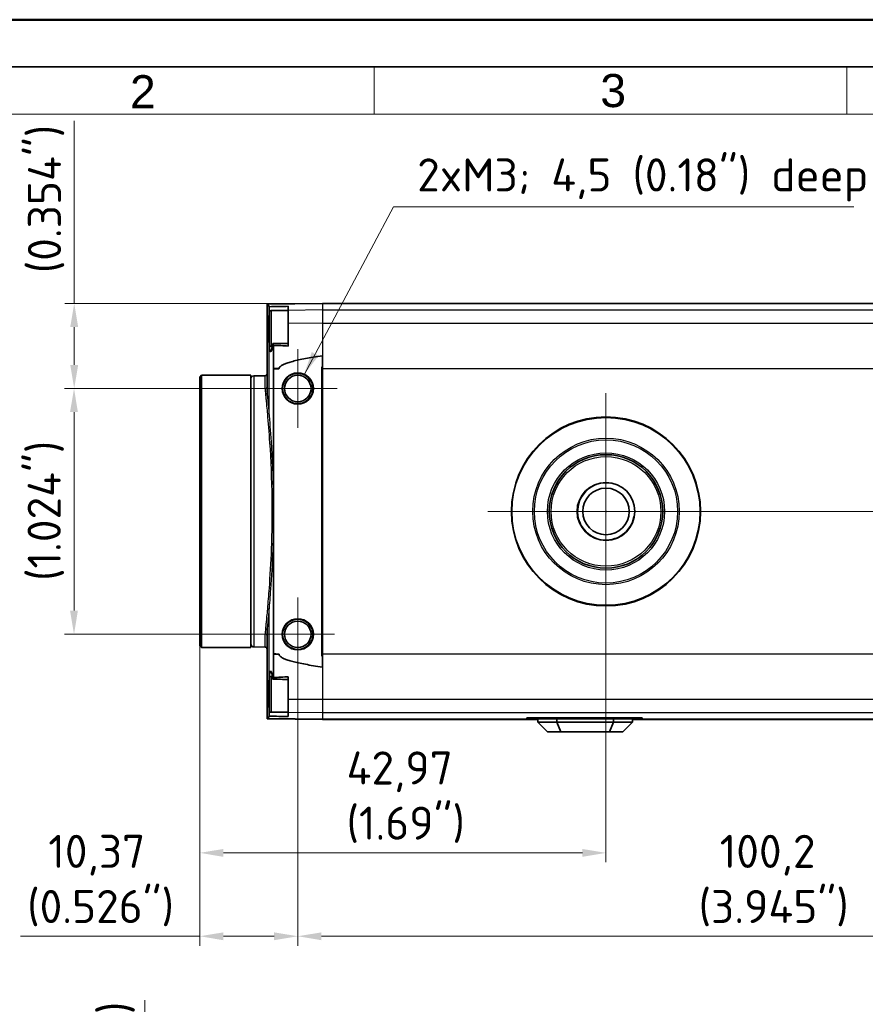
# Model space of a CAD drawing. Header units: millimetres. Extents: x 0 to 420, y 0 to 297.
# Tile 14 of 46: x 74 to 163, y 193 to 297. Entities that reach past the tile are written whole.
import ezdxf

# ---------------------------------------------------------------- set-up
doc = ezdxf.new("R2010")
doc.units = ezdxf.units.MM
doc.layers.get('0').update_dxf_attribs({"lineweight": 25})
for name, color, linetype, lineweight in [('001', 7, 'Continuous', 50), ('Bemaßung (ISO)', 7, 'Continuous', 18), ('Mittelpunktmarkierung (ISO)', 7, 'Continuous', 18), ('Sichtbar (ISO)', 7, 'Continuous', 35), ('Sichtbar schmal (ISO)', 7, 'Continuous', 25), ('Symbol (ISO)', 7, 'Continuous', 18)]:
    doc.layers.add(name, color=color, linetype=linetype, lineweight=lineweight)
doc.layers.add('Symbole(DIN)', color=3, linetype='Continuous', lineweight=25, true_color=0x00ff00)
doc.styles.add('Aktuell-DIN', font='arial.ttf')
doc.styles.add('Notiztext (DIN)', font='isocpeur.ttf')
doc.dimstyles.new('Standard (DIN)', dxfattribs={"dimtxt": 3.5, "dimasz": 2.5, "dimexe": 1, "dimexo": 0, "dimgap": 0.7, "dimtad": 1, "dimtoh": 1, "dimrnd": 1e-08, "dimtxsty": 'Notiztext (DIN)', "dimcen": 0.09, "dimdle": 10, "dimclrd": 256, "dimclre": 256, "dimclrt": 256, "dimazin": 2, "dimtfac": 0.514286, "dimtdec": 4, "dimtmove": 0, "dimatfit": 3, "dimfxl": 1, "dimtolj": 1, "dimlwd": -1, "dimlwe": -1, "dimarcsym": 0})
doc.dimstyles.new('Standard (DIN)$7', dxfattribs={"dimtxt": 3.5, "dimasz": 2.5, "dimexe": 1, "dimexo": 0, "dimgap": 0.7, "dimtad": 1, "dimtoh": 1, "dimrnd": 1e-08, "dimtxsty": 'Notiztext (DIN)', "dimcen": 0.09, "dimdle": 10, "dimclrd": 256, "dimclre": 256, "dimclrt": 256, "dimazin": 2, "dimtfac": 0.514286, "dimtdec": 4, "dimtmove": 0, "dimatfit": 3, "dimfxl": 1, "dimtolj": 1, "dimlwd": -1, "dimlwe": -1, "dimarcsym": 0})

# ---------------------------------------------------------------- blocks, each defined once
blk = doc.blocks.new('*D29')
at = {"layer": 'Bemaßung (ISO)', "transparency": 16777216}
for p, q in [((86.76, 174.35), (86.76, 193.3)), ((69.59, 174.35), (87.76, 174.35)), ((86.76, 162.42), (86.76, 171.85)), ((65.28, 159.92), (87.76, 159.92))]:
    blk.add_line(p, q, dxfattribs=at)
for points in [[(86.34, 171.85), (87.17, 171.85), (86.76, 174.35)], [(86.34, 162.42), (87.17, 162.42), (86.76, 159.92)]]:
    blk.add_solid(points, dxfattribs=at)
at = {"layer": 'Defpoints', "color": 0, "transparency": 16777216}
for p in [(69.59, 174.35), (65.28, 159.92), (86.76, 159.92)]:
    blk.add_point(p, dxfattribs=at)
at = {"layer": 'Bemaßung (ISO)', "transparency": 16777216, "insert": (76.02, 177.55), "char_height": 3.5, "attachment_point": 1, "rotation": 90, "style": 'Notiztext (DIN)'}
blk.add_mtext('\\A1;{ }14,43{\\P(0.567")}', dxfattribs=at)
blk = doc.blocks.new('*D34')
at = {"layer": 'Bemaßung (ISO)', "transparency": 16777216}
for p, q in [((200.53, 266.97), (227.53, 266.97)), ((226.53, 264.47), (226.53, 247.49)), ((148.03, 244.99), (227.53, 244.99))]:
    blk.add_line(p, q, dxfattribs=at)
for points in [[(226.11, 264.47), (226.95, 264.47), (226.53, 266.97)], [(226.11, 247.49), (226.95, 247.49), (226.53, 244.99)]]:
    blk.add_solid(points, dxfattribs=at)
at = {"layer": 'Defpoints', "color": 0, "transparency": 16777216}
for p in [(200.53, 266.97), (148.03, 244.99), (226.53, 244.99)]:
    blk.add_point(p, dxfattribs=at)
at = {"layer": 'Bemaßung (ISO)', "transparency": 16777216, "insert": (215.8, 248.45), "char_height": 3.5, "attachment_point": 1, "rotation": 90, "style": 'Notiztext (DIN)'}
blk.add_mtext('\\A1;{  }22{\\P(0.866")}', dxfattribs=at)
blk = doc.blocks.new('*D35')
at = {"layer": 'Bemaßung (ISO)', "transparency": 16777216}
for p, q in [((203.13, 228.1), (203.13, 199.05)), ((102.93, 228.09), (102.93, 199.05)), ((105.43, 200.05), (200.63, 200.05))]:
    blk.add_line(p, q, dxfattribs=at)
for points in [[(105.43, 200.46), (105.43, 199.63), (102.93, 200.05)], [(200.63, 200.46), (200.63, 199.63), (203.13, 200.05)]]:
    blk.add_solid(points, dxfattribs=at)
at = {"layer": 'Defpoints', "color": 0, "transparency": 16777216}
for p in [(203.13, 228.1), (102.93, 228.09), (203.13, 200.05)]:
    blk.add_point(p, dxfattribs=at)
at = {"layer": 'Bemaßung (ISO)', "transparency": 16777216, "insert": (145.33, 210.78), "char_height": 3.5, "attachment_point": 1, "style": 'Notiztext (DIN)'}
blk.add_mtext('\\A1;{ }100,2{\\P(3.945")}', dxfattribs=at)
blk = doc.blocks.new('*D36')
at = {"layer": 'Bemaßung (ISO)', "transparency": 16777216}
for p, q in [((135.53, 232.49), (135.53, 207.87)), ((92.56, 230.79), (92.56, 207.87)), ((95.06, 208.87), (133.03, 208.87))]:
    blk.add_line(p, q, dxfattribs=at)
for points in [[(95.06, 209.28), (95.06, 208.45), (92.56, 208.87)], [(133.03, 209.28), (133.03, 208.45), (135.53, 208.87)]]:
    blk.add_solid(points, dxfattribs=at)
at = {"layer": 'Defpoints', "color": 0, "transparency": 16777216}
for p in [(135.53, 232.49), (92.56, 230.79), (135.53, 208.87)]:
    blk.add_point(p, dxfattribs=at)
at = {"layer": 'Bemaßung (ISO)', "transparency": 16777216, "insert": (108.09, 219.6), "char_height": 3.5, "attachment_point": 1, "style": 'Notiztext (DIN)'}
blk.add_mtext('\\A1;42,97{\\P(1.69")}', dxfattribs=at)
blk = doc.blocks.new('*D37')
at = {"layer": 'Bemaßung (ISO)', "transparency": 16777216}
for p, q in [((92.56, 230.79), (92.56, 199.05)), ((102.93, 228.09), (102.93, 199.05)), ((92.56, 200.05), (73.61, 200.05)), ((100.43, 200.05), (95.06, 200.05))]:
    blk.add_line(p, q, dxfattribs=at)
for points in [[(95.06, 200.46), (95.06, 199.63), (92.56, 200.05)], [(100.43, 200.46), (100.43, 199.63), (102.93, 200.05)]]:
    blk.add_solid(points, dxfattribs=at)
at = {"layer": 'Defpoints', "color": 0, "transparency": 16777216}
for p in [(92.56, 230.79), (102.93, 228.09), (102.93, 200.05)]:
    blk.add_point(p, dxfattribs=at)
at = {"layer": 'Bemaßung (ISO)', "transparency": 16777216, "insert": (74.31, 210.78), "char_height": 3.5, "attachment_point": 1, "style": 'Notiztext (DIN)'}
blk.add_mtext('\\A1;{ }10,37{\\P(0.526")}', dxfattribs=at)
blk = doc.blocks.new('*D38')
at = {"layer": 'Bemaßung (ISO)', "transparency": 16777216}
for p, q in [((98.78, 257.99), (78.26, 257.99)), ((79.26, 255.49), (79.26, 234.49)), ((99.03, 231.99), (78.26, 231.99))]:
    blk.add_line(p, q, dxfattribs=at)
for points in [[(78.84, 255.49), (79.67, 255.49), (79.26, 257.99)], [(78.84, 234.49), (79.67, 234.49), (79.26, 231.99)]]:
    blk.add_solid(points, dxfattribs=at)
at = {"layer": 'Defpoints', "color": 0, "transparency": 16777216}
for p in [(98.78, 257.99), (79.26, 231.99), (99.03, 231.99)]:
    blk.add_point(p, dxfattribs=at)
at = {"layer": 'Bemaßung (ISO)', "transparency": 16777216, "insert": (68.52, 237.64), "char_height": 3.5, "attachment_point": 1, "rotation": 90, "style": 'Notiztext (DIN)'}
blk.add_mtext('\\A1;{  }26{\\P(1.024")}', dxfattribs=at)
blk = doc.blocks.new('*D39')
at = {"layer": 'Bemaßung (ISO)', "transparency": 16777216}
for p, q in [((79.28, 266.99), (79.28, 286.29)), ((105.53, 266.99), (78.28, 266.99)), ((79.28, 260.49), (79.28, 264.49)), ((98.78, 257.99), (78.28, 257.99))]:
    blk.add_line(p, q, dxfattribs=at)
for points in [[(78.86, 264.49), (79.7, 264.49), (79.28, 266.99)], [(78.86, 260.49), (79.7, 260.49), (79.28, 257.99)]]:
    blk.add_solid(points, dxfattribs=at)
at = {"layer": 'Defpoints', "color": 0, "transparency": 16777216}
for p in [(105.53, 266.99), (79.28, 257.99), (98.78, 257.99)]:
    blk.add_point(p, dxfattribs=at)
at = {"layer": 'Bemaßung (ISO)', "transparency": 16777216, "insert": (68.55, 270.19), "char_height": 3.5, "attachment_point": 1, "rotation": 90, "style": 'Notiztext (DIN)'}
blk.add_mtext('\\A1;{   }9{ \\P(0.354")}', dxfattribs=at)
blk = doc.blocks.new('Ränder Basler-A3')
at = {"layer": '001'}
blk.add_line((0, 297), (420, 297), dxfattribs=at)
at = {"layer": '001', "color": 7, "linetype": 'Continuous', "lineweight": 35}
blk.add_line((5, 292), (415, 292), dxfattribs=at)
at = {"layer": '001', "color": 7, "linetype": 'Continuous', "lineweight": 18}
for p, q in [((111, 292), (111, 287)), ((161, 292), (161, 287)), ((10, 287), (410, 287))]:
    blk.add_line(p, q, dxfattribs=at)
at = {"layer": 'Symbole(DIN)', "color": 250, "true_color": 0x3f3f3f, "char_height": 3.5, "attachment_point": 4, "style": 'Aktuell-DIN'}
for s, insert in [('\\fArial|b0|i0;2', (85.18, 289.38)), ('\\fArial|b0|i0;3', (134.93, 289.48))]:
    blk.add_mtext(s, dxfattribs=dict(at, insert=insert))

msp = doc.modelspace()

# ---------------------------------------------------------------- linework, layer by layer
at = {"layer": 'Mittelpunktmarkierung (ISO)', "linetype": 'Continuous'}
for p, q in [((102.929, 262.136), (102.929, 253.836)), ((107.079, 257.986), (98.779, 257.986)), ((135.529, 257.486), (135.529, 232.486)), ((148.029, 244.986), (123.029, 244.986)), ((102.929, 235.886), (102.929, 228.086)), ((106.829, 231.986), (99.029, 231.986))]:
    msp.add_line(p, q, dxfattribs=at)
at = {"layer": 'Sichtbar (ISO)'}
for p, q in [((99.681, 258.148), (99.681, 266.777)), ((99.712, 266.91), (99.685, 266.91)), ((99.726, 266.91), (99.712, 266.91)), ((105.529, 266.986), (99.726, 266.91)), ((101.929, 266.253), (101.929, 266.683)), ((200.529, 266.986), (105.529, 266.986)), ((99.929, 262.636), (99.929, 266.036)), ((100.129, 266.236), (101.929, 266.236)), ((101.929, 264.872), (101.929, 266.253)), ((101.929, 262.474), (101.929, 264.872)), ((100.129, 262.436), (100.23, 262.436)), ((105.529, 260.096), (105.529, 261.454)), ((92.559, 259.186), (92.759, 259.386)), ((97.969, 259.386), (92.759, 259.386)), ((92.759, 259.386), (92.759, 230.586)), ((97.969, 259.386), (97.969, 230.586)), ((98.264, 259.321), (99.485, 259.342)), ((100.375, 260.096), (100.375, 260.095)), ((100.376, 246.698), (100.376, 260.057)), ((100.946, 260.095), (100.946, 260.096)), ((105.479, 260.286), (105.529, 260.287)), ((105.479, 260.286), (105.479, 229.686)), ((105.529, 260.096), (105.529, 229.876)), ((92.559, 230.786), (92.559, 259.186)), ((100.376, 229.915), (100.376, 243.274)), ((99.681, 223.195), (99.681, 231.825)), ((92.559, 230.786), (92.759, 230.586)), ((97.969, 230.586), (92.759, 230.586)), ((98.264, 230.652), (99.485, 230.631)), ((100.375, 229.878), (100.375, 229.876)), ((100.946, 229.876), (100.946, 229.878)), ((105.529, 229.685), (105.479, 229.686)), ((105.529, 228.518), (105.529, 229.876)), ((99.929, 223.936), (99.929, 227.336)), ((100.129, 227.536), (100.23, 227.536)), ((101.929, 225.1), (101.929, 227.498)), ((101.929, 223.72), (101.929, 225.1)), ((99.685, 223.063), (99.712, 223.062)), ((99.712, 223.062), (99.726, 223.062)), ((105.529, 222.986), (99.726, 223.062)), ((100.129, 223.736), (101.929, 223.736)), ((101.929, 223.289), (101.929, 223.72)), ((105.529, 222.986), (127.174, 222.986)), ((127.174, 223.169), (127.174, 223.003)), ((127.174, 223.169), (139.374, 223.169)), ((139.374, 223.039), (127.174, 223.039)), ((127.174, 223.003), (127.174, 222.986)), ((128.329, 222.986), (127.174, 222.986)), ((128.329, 223.039), (128.329, 222.686)), ((130.329, 223.039), (130.329, 222.686)), ((136.329, 223.039), (136.329, 222.686)), ((138.329, 223.039), (138.329, 222.686)), ((138.329, 222.986), (139.374, 222.986)), ((139.374, 223.003), (139.374, 223.169)), ((139.374, 222.986), (139.374, 223.003)), ((139.374, 222.986), (200.529, 222.986)), ((129.329, 221.686), (128.329, 222.686)), ((130.329, 222.686), (128.329, 222.686)), ((136.329, 222.686), (130.329, 222.686)), ((130.744, 221.686), (130.329, 222.686)), ((135.915, 221.686), (136.329, 222.686)), ((138.329, 222.686), (136.329, 222.686)), ((137.329, 221.686), (138.329, 222.686)), ((129.329, 221.686), (130.744, 221.686)), ((130.744, 221.686), (135.915, 221.686)), ((135.915, 221.686), (137.329, 221.686))]:
    msp.add_line(p, q, dxfattribs=at)
for centre, radius in [((102.929, 257.986), 1.65), ((102.929, 257.986), 1.6), ((102.929, 257.986), 1.4), ((135.529, 244.986), 10), ((135.529, 244.986), 6), ((135.529, 244.986), 3.059), ((135.529, 244.986), 2.459), ((135.529, 244.986), 0.0289), ((102.929, 231.986), 1.65), ((102.929, 231.986), 1.6), ((102.929, 231.986), 1.4)]:
    msp.add_circle(centre, radius, dxfattribs=at)
for centre, radius, start, end in [((100.129, 266.036), 0.2, 90, 180), ((100.129, 262.636), 0.2, 180, 270), ((99.481, 259.542), 0.2, 271, 0), ((98.269, 259.021), 0.3, 91, 180), ((98.269, 230.952), 0.3, 180, 269), ((99.481, 230.431), 0.2, 0, 89), ((100.129, 227.336), 0.2, 90, 180), ((100.129, 223.936), 0.2, 180, 270)]:
    msp.add_arc(centre, radius, start, end, dxfattribs=at)
for centre, start_param, end_param in [((93.306, 260.095), 5.8945974, 6.2831853), ((93.306, 229.878), 0, 0.3885879)]:
    msp.add_ellipse(centre, major_axis=(7.64, 0), ratio=0.0130896, start_param=start_param, end_param=end_param, dxfattribs=at)
for points, knots in [([(99.681, 266.777), (99.681, 266.801), (99.682, 266.831), (99.683, 266.881), (99.684, 266.895), (99.685, 266.91)], [0.364671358, 0.364671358, 0.364671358, 0.364671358, 0.391385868, 0.391385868, 0.401159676, 0.401159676, 0.401159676, 0.401159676]), ([(99.905, 266.46), (99.904, 266.513), (99.901, 266.561), (99.897, 266.617), (99.895, 266.63), (99.894, 266.643)], [0.000458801, 0.000458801, 0.000458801, 0.000458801, 0.017595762, 0.017595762, 0.023732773, 0.023732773, 0.023732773, 0.023732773]), ([(99.905, 262.562), (99.887, 262.776), (99.873, 263.03), (99.854, 263.581), (99.849, 263.871), (99.847, 264.442), (99.849, 264.718), (99.86, 265.149), (99.865, 265.31), (99.874, 265.507), (99.876, 265.55), (99.879, 265.622), (99.881, 265.643), (99.881, 265.65)], [0.00023843, 0.00023843, 0.00023843, 0.00023843, 0.09262437, 0.09262437, 0.18131879, 0.18131879, 0.26403564, 0.26403564, 0.31659776, 0.31659776, 0.33192641, 0.33192641, 0.34210537, 0.34210537, 0.34210537, 0.34210537]), ([(99.881, 265.65), (99.884, 265.715), (99.888, 265.779), (99.895, 265.907), (99.898, 265.972), (99.902, 266.036)], [0, 0, 0, 0, 0.023139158, 0.023139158, 0.046351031, 0.046351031, 0.046351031, 0.046351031]), ([(99.905, 266.122), (99.907, 266.163), (99.908, 266.206), (99.908, 266.292), (99.908, 266.334), (99.907, 266.404), (99.906, 266.433), (99.905, 266.46)], [0.004726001, 0.004726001, 0.004726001, 0.004726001, 0.018008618, 0.018008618, 0.030577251, 0.030577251, 0.039563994, 0.039563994, 0.039563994, 0.039563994]), ([(100.232, 262.445), (100.231, 262.442), (100.229, 262.43), (100.212, 262.319), (100.182, 262.135), (100.107, 261.915), (100.073, 261.876), (100.014, 261.919), (99.989, 261.985), (99.943, 262.209), (99.922, 262.367), (99.905, 262.562)], [0, 0, 0, 0, 0.00157898, 0.00157898, 0.011179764, 0.011179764, 0.018849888, 0.018849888, 0.025520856, 0.025520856, 0.032407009, 0.032407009, 0.032407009, 0.032407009]), ([(100.265, 262.639), (100.259, 262.606), (100.254, 262.574), (100.243, 262.509), (100.237, 262.477), (100.232, 262.445)], [0, 0, 0, 0, 0.016831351, 0.016831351, 0.033466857, 0.033466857, 0.033466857, 0.033466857]), ([(100.349, 262.551), (100.346, 262.585), (100.342, 262.616), (100.332, 262.677), (100.325, 262.704), (100.311, 262.735), (100.304, 262.741), (100.29, 262.733), (100.284, 262.719), (100.272, 262.678), (100.268, 262.656), (100.265, 262.639)], [0.022310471, 0.022310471, 0.022310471, 0.022310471, 0.034901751, 0.034901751, 0.051939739, 0.051939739, 0.06849074, 0.06849074, 0.084341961, 0.084341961, 0.098765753, 0.098765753, 0.098765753, 0.098765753]), ([(100.376, 243.274), (100.376, 243.524), (100.369, 243.791), (100.358, 244.206), (100.352, 244.404), (100.348, 244.666), (100.347, 244.735), (100.346, 244.839), (100.346, 244.874), (100.346, 244.928), (100.346, 244.949), (100.346, 244.988), (100.346, 245.006), (100.346, 245.048), (100.346, 245.072), (100.346, 245.144), (100.347, 245.193), (100.352, 245.616), (100.365, 245.964), (100.375, 246.44), (100.376, 246.57), (100.376, 246.698)], [-0.32837237, -0.32837237, -0.32837237, -0.32837237, -0.25674754, -0.25674754, -0.20323677, -0.20323677, -0.18370727, -0.18370727, -0.17417761, -0.17417761, -0.16844015, -0.16844015, -0.16328296, -0.16328296, -0.15670022, -0.15670022, -0.14312805, -0.14312805, -0.03850743, -0.03850743, 0, 0, 0, 0]), ([(99.881, 224.322), (99.881, 224.33), (99.879, 224.353), (99.873, 224.476), (99.869, 224.568), (99.861, 224.782), (99.858, 224.903), (99.848, 225.324), (99.846, 225.634), (99.851, 226.211), (99.856, 226.473), (99.875, 226.977), (99.888, 227.211), (99.905, 227.41)], [0, 0, 0, 0, 0.002771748, 0.002771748, 0.010716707, 0.010716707, 0.020299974, 0.020299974, 0.043208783, 0.043208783, 0.063297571, 0.063297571, 0.084571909, 0.084571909, 0.084571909, 0.084571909]), ([(99.905, 227.41), (99.923, 227.617), (99.945, 227.781), (99.995, 228.01), (100.023, 228.072), (100.082, 228.086), (100.113, 228.042), (100.165, 227.885), (100.186, 227.793), (100.221, 227.602), (100.23, 227.536), (100.232, 227.527)], [0.0027558, 0.0027558, 0.0027558, 0.0027558, 0.09215968, 0.09215968, 0.18150264, 0.18150264, 0.26643493, 0.26643493, 0.3286928, 0.3286928, 0.37060196, 0.37060196, 0.37060196, 0.37060196]), ([(100.232, 227.527), (100.237, 227.495), (100.243, 227.463), (100.254, 227.399), (100.259, 227.366), (100.265, 227.334)], [0, 0, 0, 0, 0.016633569, 0.016633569, 0.033466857, 0.033466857, 0.033466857, 0.033466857]), ([(100.265, 227.334), (100.269, 227.313), (100.274, 227.284), (100.289, 227.242), (100.296, 227.232), (100.312, 227.237), (100.319, 227.251), (100.333, 227.3), (100.339, 227.334), (100.346, 227.391), (100.347, 227.406), (100.349, 227.421)], [0, 0, 0, 0, 0.010646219, 0.010646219, 0.020618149, 0.020618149, 0.03045675, 0.03045675, 0.040109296, 0.040109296, 0.043289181, 0.043289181, 0.043289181, 0.043289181]), ([(99.902, 223.936), (99.898, 224.001), (99.895, 224.065), (99.888, 224.194), (99.884, 224.258), (99.881, 224.322)], [0, 0, 0, 0, 0.023210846, 0.023210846, 0.046351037, 0.046351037, 0.046351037, 0.046351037]), ([(99.685, 223.063), (99.684, 223.078), (99.683, 223.092), (99.682, 223.141), (99.681, 223.171), (99.681, 223.195)], [0.851083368, 0.851083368, 0.851083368, 0.851083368, 0.860857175, 0.860857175, 0.887571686, 0.887571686, 0.887571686, 0.887571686]), ([(99.894, 223.33), (99.896, 223.345), (99.897, 223.362), (99.902, 223.419), (99.904, 223.464), (99.905, 223.512)], [0.026411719, 0.026411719, 0.026411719, 0.026411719, 0.033955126, 0.033955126, 0.049696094, 0.049696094, 0.049696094, 0.049696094]), ([(99.905, 223.512), (99.907, 223.549), (99.908, 223.588), (99.908, 223.679), (99.908, 223.73), (99.907, 223.804), (99.906, 223.827), (99.905, 223.85)], [0.004631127, 0.004631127, 0.004631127, 0.004631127, 0.016703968, 0.016703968, 0.031964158, 0.031964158, 0.039391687, 0.039391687, 0.039391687, 0.039391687])]:
    msp.add_open_spline(points, degree=3, knots=knots, dxfattribs=at)
for points in [[(99.726, 266.91), (99.732, 266.91), (99.739, 266.905), (99.747, 266.894)], [(99.747, 266.894), (99.789, 266.833), (99.838, 266.749), (99.894, 266.643)], [(99.894, 266.643), (100.52, 266.654), (101.353, 266.669), (101.929, 266.683)], [(99.902, 266.036), (99.903, 266.063), (99.904, 266.092), (99.905, 266.122)], [(100.302, 262.738), (100.844, 262.743), (101.387, 262.749), (101.929, 262.756)], [(101.929, 262.474), (101.463, 262.51), (100.838, 262.535), (100.349, 262.551)], [(100.349, 262.551), (100.367, 261.725), (100.375, 260.899), (100.375, 260.096)], [(100.375, 260.095), (100.375, 260.083), (100.376, 260.069), (100.376, 260.057)], [(100.375, 229.876), (100.375, 229.073), (100.367, 228.247), (100.349, 227.421)], [(100.376, 229.915), (100.376, 229.903), (100.375, 229.89), (100.375, 229.878)], [(101.929, 227.216), (101.387, 227.223), (100.844, 227.229), (100.302, 227.234)], [(100.349, 227.421), (100.838, 227.437), (101.463, 227.462), (101.929, 227.498)], [(99.905, 223.85), (99.904, 223.88), (99.903, 223.909), (99.902, 223.936)], [(99.747, 223.078), (99.739, 223.067), (99.732, 223.062), (99.726, 223.062)], [(99.894, 223.33), (99.838, 223.223), (99.789, 223.14), (99.747, 223.078)], [(101.929, 223.289), (101.353, 223.303), (100.52, 223.319), (99.894, 223.33)]]:
    msp.add_open_spline(points, degree=3, dxfattribs=at)
for points, weights in [([(100.946, 260.096), (100.946, 260.774), (105.529, 261.454)], [1.00195671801, 1.00195671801, 1]), ([(105.529, 228.518), (100.946, 229.199), (100.946, 229.876)], [1, 1.00195671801, 1.00195671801])]:
    msp.add_rational_spline(points, weights, degree=2, dxfattribs=at)
at = {"layer": 'Sichtbar schmal (ISO)'}
for p, q in [((99.712, 257.561), (99.712, 266.91)), ((105.529, 266.97), (99.747, 266.894)), ((105.529, 266.986), (105.529, 266.97)), ((105.529, 266.97), (200.529, 266.97)), ((105.529, 266.97), (105.529, 266.298)), ((99.905, 266.122), (99.905, 266.46)), ((100.129, 266.236), (100.129, 262.436)), ((105.529, 266.298), (101.929, 266.253)), ((105.529, 266.298), (200.529, 266.298)), ((105.529, 266.298), (105.529, 264.887)), ((105.529, 264.887), (101.929, 264.872)), ((105.529, 264.887), (200.529, 264.887)), ((105.529, 264.887), (105.529, 261.454)), ((99.905, 255.431), (99.905, 262.562)), ((99.485, 257.967), (99.485, 259.342)), ((100.946, 260.096), (100.375, 260.096)), ((100.946, 260.095), (100.375, 260.095)), ((105.529, 260.096), (180.029, 260.096)), ((98.264, 259.321), (98.264, 230.652)), ((99.905, 227.41), (99.905, 234.541)), ((99.712, 223.062), (99.712, 232.412)), ((99.485, 230.631), (99.485, 232.006)), ((100.375, 229.878), (100.946, 229.878)), ((100.946, 229.876), (100.375, 229.876)), ((180.029, 229.876), (105.529, 229.876)), ((105.529, 228.518), (105.529, 225.086)), ((100.129, 227.536), (100.129, 223.736)), ((105.529, 225.086), (101.929, 225.1)), ((105.529, 225.086), (105.529, 223.674)), ((200.529, 225.086), (105.529, 225.086)), ((105.529, 223.003), (99.747, 223.078)), ((99.905, 223.512), (99.905, 223.85)), ((105.529, 223.674), (101.929, 223.72)), ((200.529, 223.674), (105.529, 223.674)), ((105.529, 223.674), (105.529, 223.003)), ((127.174, 223.003), (105.529, 223.003)), ((105.529, 223.003), (105.529, 222.986)), ((139.374, 223.139), (127.174, 223.139)), ((200.529, 223.003), (139.374, 223.003))]:
    msp.add_line(p, q, dxfattribs=at)
for radius in [9.933, 7.748, 7.575, 6.2, 5.8]:
    msp.add_circle((135.529, 244.986), radius, dxfattribs=at)
msp.add_arc((135.529, 244.986), 3, 80, 350, dxfattribs=at)
for centre, major_axis, ratio, start_param, end_param in [((99.481, 258.148), (0.2, 0), 0.9042206, 4.7298423, 6.2831853), ((99.512, 257.561), (0.199, 0.019), 0.8632881, 4.6479489, 6.1734697), ((99.706, 255.431), (0.199, 0.017), 0.7168553, 4.6687148, 6.1645836), ((99.706, 234.541), (0.199, -0.017), 0.7168553, 0.1186017, 1.6144705), ((99.512, 232.412), (0.199, -0.019), 0.8632881, 0.1097156, 1.6352364), ((99.481, 231.825), (0.2, 0), 0.9042206, 0, 1.553343)]:
    msp.add_ellipse(centre, major_axis=major_axis, ratio=ratio, start_param=start_param, end_param=end_param, dxfattribs=at)
for points in [[(99.929, 265.647), (99.913, 265.648), (99.897, 265.649), (99.881, 265.65)], [(99.929, 266.036), (99.92, 266.036), (99.911, 266.036), (99.902, 266.036)], [(99.929, 224.325), (99.913, 224.324), (99.897, 224.323), (99.881, 224.322)], [(99.929, 223.936), (99.92, 223.936), (99.911, 223.936), (99.902, 223.936)]]:
    msp.add_open_spline(points, degree=3, dxfattribs=at)
for points, knots in [([(99.485, 257.967), (99.485, 257.945), (99.485, 257.922), (99.486, 257.864), (99.487, 257.827), (99.49, 257.729), (99.494, 257.667), (99.502, 257.534), (99.508, 257.462), (99.516, 257.388)], [0, 0, 0, 0, 0.01577084, 0.01577084, 0.04100419, 0.04100419, 0.08137754, 0.08137754, 0.12616674, 0.12616674, 0.12616674, 0.12616674]), ([(99.516, 257.388), (99.523, 257.315), (99.53, 257.24), (99.549, 257.041), (99.561, 256.913), (99.594, 256.568), (99.615, 256.344), (99.66, 255.848), (99.685, 255.574), (99.71, 255.288)], [0, 0, 0, 0, 0.0441437, 0.0441437, 0.11477363, 0.11477363, 0.22778151, 0.22778151, 0.35314963, 0.35314963, 0.35314963, 0.35314963]), ([(99.712, 257.561), (99.705, 257.636), (99.699, 257.709), (99.69, 257.844), (99.687, 257.907), (99.683, 258.006), (99.682, 258.043), (99.681, 258.103), (99.681, 258.125), (99.681, 258.148)], [-0.12616674, -0.12616674, -0.12616674, -0.12616674, -0.08137754, -0.08137754, -0.04100419, -0.04100419, -0.01577084, -0.01577084, 0, 0, 0, 0]), ([(99.905, 255.431), (99.881, 255.722), (99.856, 256), (99.811, 256.502), (99.79, 256.73), (99.757, 257.079), (99.745, 257.208), (99.726, 257.411), (99.719, 257.487), (99.712, 257.561)], [-0.35314963, -0.35314963, -0.35314963, -0.35314963, -0.22778151, -0.22778151, -0.11477363, -0.11477363, -0.0441437, -0.0441437, 0, 0, 0, 0]), ([(99.71, 255.288), (99.787, 254.389), (99.872, 253.36), (100.066, 250.452), (100.16, 248.406), (100.21, 244.553), (100.185, 242.743), (100.064, 239.544), (99.98, 238.148), (99.828, 236.085), (99.767, 235.347), (99.71, 234.685)], [0, 0, 0, 0, 0.3935151, 0.3935151, 1.0248927, 1.0248927, 1.5671562, 1.5671562, 2.0314988, 2.0314988, 2.3217129, 2.3217129, 2.3217129, 2.3217129]), ([(100.376, 246.698), (100.345, 248.681), (100.254, 250.628), (100.067, 253.477), (99.983, 254.52), (99.905, 255.431)], [-0.99019353, -0.99019353, -0.99019353, -0.99019353, -0.39351513, -0.39351513, 0, 0, 0, 0]), ([(99.905, 234.541), (99.963, 235.213), (100.024, 235.961), (100.175, 238.052), (100.259, 239.468), (100.343, 241.721), (100.364, 242.495), (100.376, 243.274)], [-2.3217129, -2.3217129, -2.3217129, -2.3217129, -2.03149879, -2.03149879, -1.56715621, -1.56715621, -1.33247667, -1.33247667, -1.33247667, -1.33247667]), ([(99.71, 234.685), (99.685, 234.398), (99.66, 234.124), (99.615, 233.628), (99.594, 233.404), (99.561, 233.06), (99.549, 232.932), (99.53, 232.732), (99.523, 232.657), (99.516, 232.585)], [0, 0, 0, 0, 0.12536812, 0.12536812, 0.238376, 0.238376, 0.30900593, 0.30900593, 0.35314963, 0.35314963, 0.35314963, 0.35314963]), ([(99.712, 232.412), (99.719, 232.486), (99.726, 232.562), (99.745, 232.764), (99.757, 232.894), (99.79, 233.243), (99.811, 233.47), (99.856, 233.973), (99.881, 234.251), (99.905, 234.541)], [-0.35314963, -0.35314963, -0.35314963, -0.35314963, -0.30900593, -0.30900593, -0.238376, -0.238376, -0.12536812, -0.12536812, 0, 0, 0, 0]), ([(99.516, 232.585), (99.508, 232.511), (99.502, 232.438), (99.494, 232.305), (99.49, 232.243), (99.487, 232.146), (99.486, 232.109), (99.485, 232.05), (99.485, 232.028), (99.485, 232.006)], [0, 0, 0, 0, 0.04478919, 0.04478919, 0.08516255, 0.08516255, 0.11039589, 0.11039589, 0.12616674, 0.12616674, 0.12616674, 0.12616674]), ([(99.681, 231.825), (99.681, 231.847), (99.681, 231.87), (99.682, 231.93), (99.683, 231.967), (99.687, 232.066), (99.69, 232.128), (99.699, 232.264), (99.705, 232.337), (99.712, 232.412)], [-0.12616674, -0.12616674, -0.12616674, -0.12616674, -0.11039589, -0.11039589, -0.08516255, -0.08516255, -0.04478919, -0.04478919, 0, 0, 0, 0])]:
    msp.add_open_spline(points, degree=3, knots=knots, dxfattribs=at)

# ---------------------------------------------------------------- block references
msp.add_blockref('Ränder Basler-A3', (0, 0))

# ---------------------------------------------------------------- texts
at = {"layer": 'Symbol (ISO)', "insert": (115.555, 277.775), "char_height": 3.5, "width": 47.34539, "attachment_point": 7, "line_spacing_factor": 0.6125, "style": 'Notiztext (DIN)'}
msp.add_mtext('{2xM3; 4,5 (0.18") deep}', dxfattribs=at)

# ---------------------------------------------------------------- dimensions: what is measured, and where the dimension line sits
at = {"layer": 'Bemaßung (ISO)'}
for base, p1, p2, angle, text, override, picture, middle in [((79.281, 257.986), (105.529, 266.986), (98.779, 257.986), 90, '{   }<>{ \\P(0.354")}', {"dimtoh": 0, "dimdec": 2, "dimtp": 0, "dimtm": 0, "dimtdec": 4, "dimtofl": 0, "dimatfit": 2, "dimtvp": -0.25}, '*D39', (79.281, 277.886)), ((226.529, 244.986), (200.529, 266.97), (148.029, 244.986), 270, '{  }<>{\\P(0.866")}', {"dimtoh": 0, "dimdec": 1, "dimtp": 0, "dimtm": 0, "dimtdec": 4, "dimtofl": 0, "dimatfit": 1, "dimtvp": -0.25}, '*D34', (226.529, 255.978)), ((79.255, 231.986), (98.779, 257.986), (99.029, 231.986), 90, '{  }<>{\\P(1.024")}', {"dimtoh": 0, "dimdec": 2, "dimtp": 0, "dimtm": 0, "dimtdec": 4, "dimtofl": 0, "dimatfit": 1, "dimtvp": -0.25}, '*D38', (79.255, 244.986)), ((135.529, 208.867), (92.559, 230.786), (135.529, 232.486), 180, '<>{\\P(1.69")}', {"dimtoh": 0, "dimdec": 2, "dimtp": 0, "dimtm": 0, "dimtdec": 4, "dimtofl": 0, "dimatfit": 1, "dimtvp": -0.25}, '*D36', (114.044, 208.867)), ((102.929, 200.046), (92.559, 230.786), (102.929, 228.086), 180, '{ }<>{\\P(0.526")}', {"dimtoh": 0, "dimdec": 2, "dimtp": 0, "dimtm": 0, "dimtdec": 4, "dimtofl": 0, "dimatfit": 2, "dimtvp": -0.25}, '*D37', (81.834, 200.046)), ((203.129, 200.046), (102.929, 228.086), (203.129, 228.104), 180, '{ }<>{\\P(3.945")}', {"dimtoh": 0, "dimdec": 2, "dimtp": 0, "dimtm": 0, "dimtdec": 4, "dimtofl": 0, "dimatfit": 1, "dimtvp": -0.25}, '*D35', (153.029, 200.046)), ((86.75781735, 159.923235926), (69.59340259, 174.348235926), (65.277060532, 159.923235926), 270, '{ }<>{\\P(0.567")}', {"dimtoh": 0, "dimdec": 2, "dimtp": 0, "dimtm": 0, "dimtdec": 4, "dimtofl": 0, "dimatfit": 2, "dimtvp": -0.25}, '*D29', (86.75781735, 185.073235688))]:
    dim = msp.add_linear_dim(base=base, p1=p1, p2=p2, angle=angle, text=text, dimstyle='Standard (DIN)', override=override, dxfattribs=at)
    dim.commit()
    dim.dimension.update_dxf_attribs({"geometry": picture, "text_midpoint": middle, "dimtype": 160})

# ---------------------------------------------------------------- leaders
at = {"layer": 'Symbol (ISO)', "annotation_type": 0, "has_hookline": 1, "hookline_direction": 0, "text_width": 46.2}
msp.add_leader([(103.59, 259.444), (113.055, 277.191), (115.555, 277.191)], dimstyle='Standard (DIN)$7', override={"dimgap": 0, "dimtad": 1}, dxfattribs=at)

doc.saveas('drawing.dxf')
